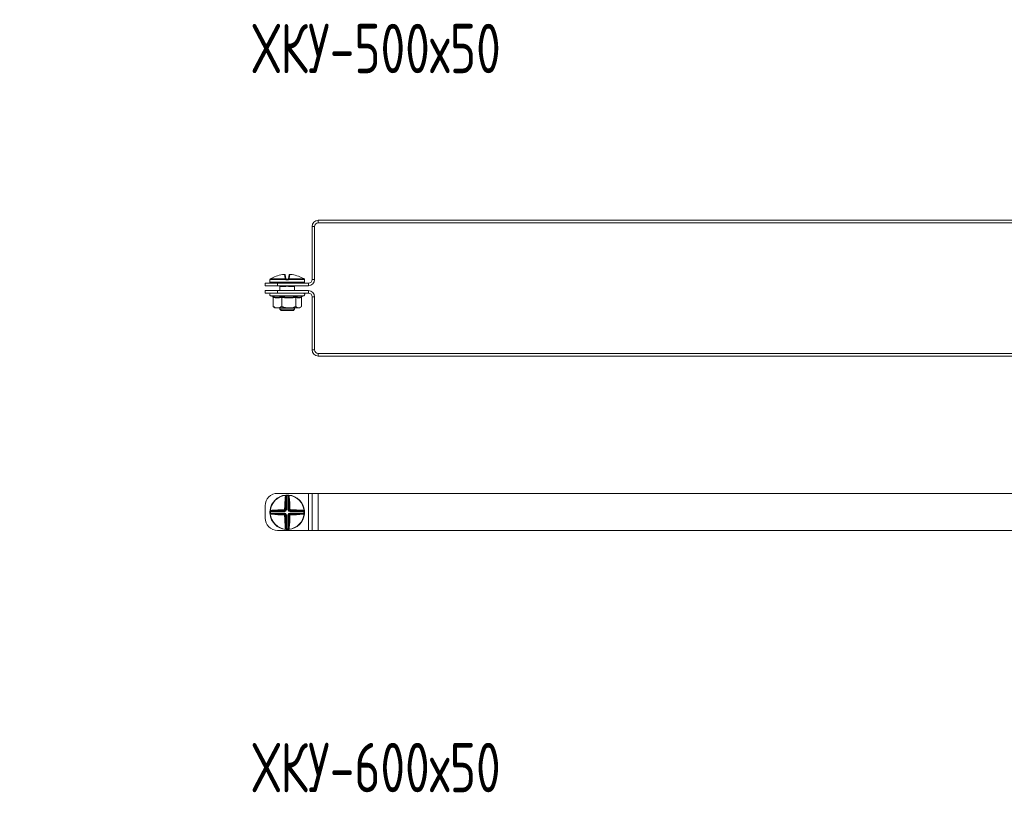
# Model space of a CAD drawing. Header units: millimetres. Extents: x -3 to 1620, y -915 to 295.
# Tile 10 of 11: x 823 to 1221, y -411 to -93. Entities that reach past the tile are written whole.
import ezdxf

# ---------------------------------------------------------------- set-up
doc = ezdxf.new("R2010")
doc.units = ezdxf.units.MM
doc.styles.add('SLDTEXTSTYLE0', font='TXT', dxfattribs={"width": 0.7, "bigfont": 'bigfont'})

msp = doc.modelspace()

# ---------------------------------------------------------------- linework, layer by layer
at = {"color": 7, "linetype": 'Continuous', "lineweight": 15}
for p, q in [((943.49, -174.19), (943.49, -175.19)), ((943.49, -174.19), (1445.49, -174.19)), ((943.49, -175.19), (1445.49, -175.19)), ((941.99, -176.69), (940.99, -176.69)), ((940.99, -198.19), (940.99, -176.69)), ((941.99, -198.19), (941.99, -176.69)), ((923.91, -198.28), (923.91, -199.28)), ((923.94, -198.13), (923.94, -198.14)), ((930.29, -198.17), (923.94, -198.17)), ((924.06, -197.95), (930.3, -197.95)), ((924.07, -197.95), (924.06, -197.95)), ((930.11, -197.64), (929.85, -196.13)), ((930.12, -196.34), (930.38, -197.82)), ((931.21, -198.28), (930.61, -198.28)), ((930.62, -198.03), (931.2, -198.03)), ((931.45, -197.82), (931.71, -196.34)), ((931.53, -197.95), (937.76, -197.95)), ((937.88, -198.17), (931.54, -198.17)), ((931.98, -196.13), (931.71, -197.64)), ((937.76, -197.95), (937.76, -197.95)), ((937.91, -199.28), (937.91, -198.28)), ((940.99, -198.19), (941.99, -198.19)), ((921.99, -200.69), (921.99, -199.69)), ((921.99, -199.69), (926.99, -199.69)), ((926.99, -200.69), (921.99, -200.69)), ((921.99, -203.69), (921.99, -202.69)), ((921.99, -202.69), (926.99, -202.69)), ((937.66, -199.53), (924.16, -199.53)), ((926.99, -199.69), (926.99, -200.69)), ((926.99, -199.69), (939.49, -199.69)), ((926.99, -200.69), (939.49, -200.69)), ((926.99, -202.69), (926.99, -203.69)), ((939.49, -202.69), (926.99, -202.69)), ((927.91, -200.88), (927.91, -202.69)), ((927.96, -199.69), (927.96, -199.53)), ((929.88, -200.98), (928.1, -200.98)), ((929.1, -200.73), (928.21, -200.73)), ((933.73, -200.98), (931.95, -200.98)), ((933.61, -200.73), (932.72, -200.73)), ((933.87, -199.69), (933.87, -199.53)), ((933.91, -202.69), (933.91, -200.88)), ((939.49, -200.69), (939.49, -199.69)), ((939.49, -203.69), (939.49, -202.69)), ((926.99, -203.69), (921.99, -203.69)), ((924.19, -204.79), (924.99, -205.08)), ((925.18, -205.41), (925.18, -209.09)), ((939.49, -203.69), (926.99, -203.69)), ((928.66, -205.41), (928.66, -209.09)), ((934.39, -205.41), (934.39, -209.09)), ((936.61, -205.16), (937.64, -204.79)), ((936.64, -205.41), (936.64, -209.09)), ((941.99, -205.19), (940.99, -205.19)), ((940.99, -226.69), (940.99, -205.19)), ((941.99, -226.69), (941.99, -205.19)), ((925.48, -209.36), (925.91, -209.69)), ((925.91, -209.69), (926.92, -209.69)), ((926.92, -209.69), (931.52, -209.69)), ((927.91, -209.69), (927.91, -210.23)), ((927.91, -210.23), (928.41, -210.73)), ((927.91, -210.23), (933.91, -210.23)), ((933.41, -210.73), (928.41, -210.73)), ((931.52, -209.69), (935.52, -209.69)), ((933.41, -210.73), (933.91, -210.23)), ((933.91, -210.23), (933.91, -209.69)), ((935.52, -209.69), (935.91, -209.69)), ((935.91, -209.69), (936.34, -209.36)), ((940.99, -226.69), (941.99, -226.69)), ((943.49, -228.19), (943.49, -229.19)), ((1445.49, -228.19), (943.49, -228.19)), ((1445.49, -229.19), (943.49, -229.19)), ((926.99, -284.81), (939.49, -284.81)), ((930.29, -285.51), (930.3, -285.63)), ((930.38, -291.45), (930.38, -286.31)), ((930.61, -285.49), (930.62, -285.74)), ((930.62, -285.74), (930.62, -291.45)), ((931.21, -285.49), (931.2, -285.74)), ((931.2, -291.45), (931.2, -285.74)), ((931.45, -286.31), (931.45, -291.45)), ((931.54, -285.51), (931.53, -285.63)), ((939.49, -299.81), (939.49, -284.81)), ((939.49, -284.81), (940.99, -284.81)), ((940.99, -299.81), (940.99, -284.81)), ((940.99, -284.81), (943.49, -284.81)), ((943.49, -299.81), (943.49, -284.81)), ((943.49, -284.81), (1445.49, -284.81)), ((921.99, -294.81), (921.99, -289.81)), ((924.17, -292.19), (923.92, -292.18)), ((924.17, -292.77), (923.92, -292.78)), ((923.94, -291.86), (924.06, -291.87)), ((923.94, -293.11), (924.06, -293.1)), ((929.88, -292.19), (924.17, -292.19)), ((924.17, -292.77), (929.88, -292.77)), ((924.74, -291.95), (929.88, -291.95)), ((929.88, -293.02), (924.74, -293.02)), ((929.88, -291.95), (929.62, -291.68)), ((929.62, -293.28), (929.88, -293.02)), ((929.88, -291.95), (929.88, -292.19)), ((929.88, -293.02), (929.88, -292.77)), ((930.12, -291.19), (930.38, -291.45)), ((930.38, -293.51), (930.12, -293.77)), ((930.38, -291.45), (930.62, -291.45)), ((930.38, -298.66), (930.38, -293.51)), ((930.38, -293.51), (930.62, -293.51)), ((930.62, -293.51), (930.62, -299.23)), ((931.45, -291.45), (931.2, -291.45)), ((931.2, -293.51), (931.45, -293.51)), ((931.2, -299.23), (931.2, -293.51)), ((931.45, -291.45), (931.71, -291.19)), ((931.71, -293.77), (931.45, -293.51)), ((931.45, -293.51), (931.45, -298.66)), ((932.2, -291.68), (931.94, -291.95)), ((931.94, -291.95), (937.09, -291.95)), ((931.94, -291.95), (931.94, -292.19)), ((937.66, -292.19), (931.94, -292.19)), ((931.94, -292.77), (931.94, -293.02)), ((931.94, -292.77), (937.66, -292.77)), ((931.94, -293.02), (932.2, -293.28)), ((937.09, -293.02), (931.94, -293.02)), ((937.91, -292.18), (937.66, -292.19)), ((937.91, -292.78), (937.66, -292.77)), ((937.88, -291.86), (937.76, -291.87)), ((937.88, -293.11), (937.76, -293.1)), ((926.99, -299.81), (939.49, -299.81)), ((930.29, -299.45), (930.3, -299.33)), ((930.62, -299.23), (930.61, -299.48)), ((931.2, -299.23), (931.21, -299.48)), ((931.54, -299.45), (931.53, -299.33)), ((939.49, -299.81), (940.99, -299.81)), ((940.99, -299.81), (943.49, -299.81)), ((943.49, -299.81), (1445.49, -299.81))]:
    msp.add_line(p, q, dxfattribs=at)
at = {"color": 8, "linetype": 'Continuous', "lineweight": 15}
for p, q in [((923.92, -198.28), (923.91, -198.28)), ((923.91, -199.28), (937.91, -199.28)), ((923.94, -198.17), (923.94, -198.14)), ((937.88, -198.14), (937.88, -198.17)), ((937.91, -198.28), (937.91, -198.28)), ((928.14, -200.74), (928, -200.77)), ((928.21, -200.73), (928.21, -200.69)), ((929.1, -200.73), (929.1, -200.69)), ((932.72, -200.73), (932.72, -200.69)), ((933.61, -200.73), (933.61, -200.69)), ((937.64, -204.79), (924.19, -204.79))]:
    msp.add_line(p, q, dxfattribs=at)
at = {"color": 8, "linetype": 'Continuous', "lineweight": 15, "flags": 128}
for points in [[(923.93, -198.2), (923.92, -198.23), (923.92, -198.28)], [(937.91, -198.28), (937.9, -198.23), (937.89, -198.19)]]:
    msp.add_lwpolyline(points, dxfattribs=at)
at = {"color": 7, "linetype": 'Continuous', "lineweight": 15, "flags": 128}
for points in [[(930.29, -285.51), (930.32, -285.51), (930.35, -285.53), (930.38, -285.55), (930.41, -285.58), (930.43, -285.62), (930.45, -285.66), (930.46, -285.71), (930.47, -285.76)], [(931.36, -285.76), (931.37, -285.71), (931.38, -285.66), (931.4, -285.62), (931.42, -285.58), (931.45, -285.55), (931.47, -285.53), (931.51, -285.51), (931.54, -285.51)], [(924.19, -292.04), (924.14, -292.03), (924.09, -292.02), (924.05, -292), (924.01, -291.98), (923.98, -291.95), (923.96, -291.92), (923.94, -291.89), (923.94, -291.86)], [(923.94, -293.11), (923.94, -293.08), (923.96, -293.04), (923.98, -293.01), (924.01, -292.99), (924.05, -292.97), (924.09, -292.95), (924.14, -292.94), (924.19, -292.93)], [(937.88, -291.86), (937.88, -291.89), (937.87, -291.92), (937.85, -291.95), (937.82, -291.98), (937.78, -292), (937.73, -292.02), (937.69, -292.03), (937.64, -292.04)], [(937.64, -292.93), (937.69, -292.94), (937.73, -292.95), (937.78, -292.97), (937.82, -292.99), (937.85, -293.01), (937.87, -293.04), (937.88, -293.08), (937.88, -293.11)], [(930.47, -299.21), (930.46, -299.26), (930.45, -299.3), (930.43, -299.35), (930.41, -299.39), (930.38, -299.42), (930.35, -299.44), (930.32, -299.45), (930.29, -299.45)], [(931.54, -299.45), (931.51, -299.45), (931.47, -299.44), (931.45, -299.42), (931.42, -299.39), (931.4, -299.35), (931.38, -299.3), (931.37, -299.26), (931.36, -299.21)]]:
    msp.add_lwpolyline(points, dxfattribs=at)
at = {"color": 7, "linetype": 'Continuous', "lineweight": 15}
for centre, radius, start, end in [((943.49, -176.69), 2.5, 90, 180), ((943.49, -176.69), 1.5, 90, 180), ((924.16, -198.28), 0.25, 155.8256, 180), ((924.16, -199.28), 0.25, 180, 270), ((924.19, -198.17), 0.25, 119.5448, 173.6267), ((924.19, -198.17), 0.25, 121.4361, 180.0408), ((930.9, -209.41), 13.34, 95.6166, 118.1057), ((929.87, -196.38), 0.249, 10.1256, 94.8135), ((930.15, -197.87), 0.233, 13.4875, 98.5562), ((931.98, -198.14), 1.69, 173.4928, 180.7494), ((931.09, -198.72), 0.978, 129.6677, 145.2136), ((930.36, -198.11), 0.172, 54.2052, 113.0531), ((932.07, -198.21), 1.46, 172.6321, 182.4439), ((929.75, -198.21), 1.46, 357.5561, 7.3679), ((931.46, -198.11), 0.172, 66.9469, 125.7948), ((930.73, -198.72), 0.978, 34.7864, 50.3323), ((931.68, -197.87), 0.233, 81.4438, 166.5125), ((929.85, -198.14), 1.69, 359.2506, 6.5072), ((931.96, -196.38), 0.249, 85.1865, 169.8744), ((930.92, -209.41), 13.34, 61.8943, 84.3834), ((937.66, -199.28), 0.25, 270, 0), ((937.64, -198.17), 0.25, 6.3733, 60.4552), ((937.63, -198.17), 0.25, 359.9592, 58.5639), ((937.66, -198.28), 0.25, 0, 25.4195), ((939.49, -198.19), 1.5, 270, 0), ((939.49, -198.19), 2.5, 270, 0), ((927.25, -199.78), 0.25, 20, 90), ((927.84, -200.97), 0.255, 359.4837, 53.1431), ((928.21, -200.23), 0.5, 248.2779, 270), ((929.38, -200.96), 0.492, 358.0268, 22.6031), ((932.44, -200.96), 0.492, 157.3969, 181.9732), ((933.61, -200.23), 0.5, 270, 291.7221), ((933.98, -200.97), 0.255, 126.8569, 180.5163), ((934.57, -199.78), 0.25, 90, 160), ((939.49, -205.19), 2.5, 0, 90), ((924.38, -204.26), 0.567, 90, 250), ((937.45, -204.26), 0.567, 290, 90), ((939.49, -205.19), 1.5, 0, 90), ((943.49, -226.69), 2.5, 180, 270), ((943.49, -226.69), 1.5, 180, 270), ((926.99, -289.81), 5, 90, 180), ((930.91, -292.48), 7, 95.1288, 174.8712), ((930.91, -292.48), 6.88, 95.1288, 174.8712), ((995.67, -292.19), 65.83, 174.7706, 179.1113), ((930.14, -286.48), 0.293, 36.1898, 94.9248), ((994.69, -292.19), 64.59, 174.7706, 179.1113), ((930.05, -286.13), 0.561, 41.5527, 63.3516), ((930.91, -292.48), 7, 87.5357, 92.4643), ((930.91, -292.48), 6.75, 87.5357, 92.4643), ((931.78, -286.13), 0.561, 116.6484, 138.4473), ((931.69, -286.48), 0.293, 85.0752, 143.8102), ((867.13, -292.19), 64.59, 0.8887, 5.2294), ((930.91, -292.48), 6.88, 5.1288, 84.8712), ((930.91, -292.48), 7, 5.1288, 84.8712), ((866.16, -292.19), 65.83, 0.8887, 5.2294), ((929.89, -292.17), 1.01, 77.0528, 92.3028), ((931.94, -292.17), 1.01, 87.6972, 102.9472), ((926.99, -294.81), 5, 180, 270), ((930.91, -292.48), 7, 177.5357, 182.4643), ((930.91, -292.48), 7, 185.1288, 264.8712), ((924.56, -291.62), 0.561, 206.6484, 228.4473), ((924.56, -293.35), 0.561, 131.5527, 153.3516), ((930.91, -292.48), 6.88, 185.1288, 264.8712), ((930.91, -292.48), 6.75, 177.5357, 182.4643), ((930.62, -357.24), 65.83, 90.8887, 95.2294), ((924.91, -291.71), 0.293, 175.0752, 233.8102), ((924.91, -293.25), 0.293, 126.1898, 184.9248), ((930.62, -227.73), 65.83, 264.7706, 269.1113), ((930.62, -356.26), 64.59, 90.8887, 95.2294), ((930.62, -228.7), 64.59, 264.7706, 269.1113), ((930.6, -291.46), 1.01, 177.6972, 192.9472), ((930.6, -293.51), 1.01, 167.0528, 182.3028), ((929.89, -292.79), 1.01, 267.6972, 282.9472), ((995.67, -292.78), 65.83, 180.8887, 185.2294), ((994.69, -292.77), 64.59, 180.8887, 185.2294), ((867.13, -292.77), 64.59, 354.7706, 359.1113), ((930.91, -292.48), 6.88, 275.1288, 354.8712), ((930.91, -292.48), 7, 275.1288, 354.8712), ((931.94, -292.79), 1.01, 257.0528, 272.3028), ((866.16, -292.78), 65.83, 354.7706, 359.1113), ((931.22, -291.46), 1.01, 347.0528, 2.3028), ((931.2, -356.26), 64.59, 84.7706, 89.1113), ((931.2, -228.7), 64.59, 270.8887, 275.2294), ((931.22, -293.51), 1.01, 357.6972, 12.9472), ((931.21, -357.24), 65.83, 84.7706, 89.1113), ((931.21, -227.73), 65.83, 270.8887, 275.2294), ((936.91, -291.71), 0.293, 306.1898, 4.9248), ((936.91, -293.25), 0.293, 355.0752, 53.8102), ((937.26, -291.62), 0.561, 311.5527, 333.3516), ((937.26, -293.35), 0.561, 26.6484, 48.4473), ((930.91, -292.48), 6.75, 357.5357, 2.4643), ((930.91, -292.48), 7, 357.5357, 2.4643), ((930.14, -298.48), 0.293, 265.0752, 323.8102), ((931.69, -298.48), 0.293, 216.1898, 274.9248), ((930.05, -298.83), 0.561, 296.6484, 318.4473), ((930.91, -292.48), 7, 267.5357, 272.4643), ((930.91, -292.48), 6.75, 267.5357, 272.4643), ((931.78, -298.83), 0.561, 221.5527, 243.3516)]:
    msp.add_arc(centre, radius, start, end, dxfattribs=at)
at = {"color": 8, "linetype": 'Continuous', "lineweight": 15}
for centre, radius, start, end in [((928.23, -200.36), 0.47, 224.3428, 240.1833), ((928.67, -200.19), 1.31, 333.6544, 337.4682), ((933.16, -200.19), 1.31, 202.5318, 206.3456), ((933.6, -200.36), 0.47, 299.8167, 315.6572)]:
    msp.add_arc(centre, radius, start, end, dxfattribs=at)
at = {"color": 7, "linetype": 'Continuous', "lineweight": 15}
for centre, major_axis, ratio, start_param, end_param in [((928.05, -199.78), (0.564, -0.091), 0.124069, 1.757057, 3.210607), ((933.78, -199.78), (0.564, 0.091), 0.124069, 6.214171, 7.667721), ((929.86, -291.43), (0.375, -0.375), 0.942694, 5.512866, 7.053504), ((929.86, -291.43), (0.547, -0.547), 0.970288, 5.512866, 7.053504), ((929.86, -293.53), (0.547, 0.547), 0.970288, 5.512866, 7.053504), ((929.86, -293.53), (0.375, 0.375), 0.942694, 5.512866, 7.053504), ((931.96, -291.43), (-0.547, -0.547), 0.970288, 5.512866, 7.053504), ((931.96, -293.53), (-0.547, 0.547), 0.970288, 5.512866, 7.053504), ((931.96, -291.43), (0.375, 0.375), 0.942694, 2.371274, 3.911912), ((931.96, -293.53), (0.375, -0.375), 0.942694, 2.371274, 3.911912)]:
    msp.add_ellipse(centre, major_axis=major_axis, ratio=ratio, start_param=start_param, end_param=end_param, dxfattribs=at)
for points, knots in [([(923.94, -198.17), (923.94, -198.17), (923.94, -198.2), (923.93, -198.26), (923.92, -198.27), (923.92, -198.28)], [0, 0, 0, 0, 0.003073, 0.499692, 1, 1, 1, 1]), ([(923.94, -198.13), (923.94, -198.15), (923.94, -198.18), (923.93, -198.2), (923.93, -198.21), (923.93, -198.2), (923.93, -198.2)], [0, 0, 0, 0, 0.3538229, 0.6933776, 0.9382534, 1, 1, 1, 1]), ([(924.62, -197.64), (924.47, -197.73), (924.27, -197.83), (924.1, -197.93), (924.06, -197.95)], [0, 0, 0, 0, 0.770897, 1, 1, 1, 1]), ([(930.11, -196.33), (930.11, -196.32), (930.11, -196.29), (930.07, -196.23), (930.03, -196.18), (929.97, -196.15), (929.93, -196.13), (929.88, -196.13), (929.82, -196.12), (929.73, -196.12), (929.64, -196.13), (929.59, -196.13), (929.58, -196.14)], [0, 0, 0, 0, 0.037598, 0.157267, 0.255933, 0.342451, 0.42026, 0.495889, 0.600986, 0.800286, 0.962126, 1, 1, 1, 1]), ([(929.85, -196.13), (929.85, -196.13), (929.84, -196.13), (929.79, -196.12), (929.73, -196.12), (929.66, -196.13), (929.61, -196.13), (929.6, -196.13)], [0, 0, 0, 0, 0.218399, 0.436827, 0.654626, 0.872181, 1, 1, 1, 1]), ([(930.3, -197.95), (930.27, -197.93), (930.17, -197.83), (930.14, -197.73), (930.11, -197.64)], [0, 0, 0, 0, 0.229103, 1, 1, 1, 1]), ([(930.61, -198.28), (930.55, -198.27), (930.44, -198.26), (930.33, -198.2), (930.29, -198.17), (930.29, -198.17)], [0, 0, 0, 0, 0.500308, 0.996927, 1, 1, 1, 1]), ([(930.38, -197.82), (930.39, -197.86), (930.4, -197.91), (930.45, -197.96), (930.47, -197.97)], [0, 0, 0, 0, 0.781937, 1, 1, 1, 1]), ([(930.47, -197.97), (930.47, -197.97), (930.49, -197.99), (930.54, -198.02), (930.59, -198.02), (930.62, -198.03)], [0, 0, 0, 0, 0.003106, 0.502169, 1, 1, 1, 1]), ([(931.2, -198.03), (931.23, -198.02), (931.29, -198.02), (931.34, -197.99), (931.36, -197.97)], [0, 0, 0, 0, 0.497853, 1, 1, 1, 1]), ([(931.54, -198.17), (931.54, -198.17), (931.49, -198.2), (931.39, -198.26), (931.27, -198.27), (931.21, -198.28)], [0, 0, 0, 0, 0.0030731, 0.4996924, 1, 1, 1, 1]), ([(931.36, -197.97), (931.37, -197.96), (931.43, -197.91), (931.44, -197.86), (931.45, -197.82)], [0, 0, 0, 0, 0.218063, 1, 1, 1, 1]), ([(931.71, -197.64), (931.69, -197.73), (931.66, -197.83), (931.55, -197.93), (931.53, -197.95)], [0, 0, 0, 0, 0.770897, 1, 1, 1, 1]), ([(932.22, -196.13), (932.2, -196.13), (932.15, -196.13), (932.06, -196.12), (931.98, -196.12), (931.91, -196.13), (931.85, -196.15), (931.79, -196.19), (931.74, -196.25), (931.71, -196.31), (931.71, -196.34), (931.71, -196.34)], [0, 0, 0, 0, 0.066923, 0.2381, 0.430282, 0.538321, 0.635628, 0.739505, 0.862235, 0.996759, 1, 1, 1, 1]), ([(932.23, -196.13), (932.2, -196.13), (932.14, -196.13), (932.07, -196.12), (932.01, -196.12), (931.98, -196.13), (931.98, -196.13), (931.98, -196.13)], [0, 0, 0, 0, 0.218399, 0.436827, 0.654626, 0.872181, 1, 1, 1, 1]), ([(937.76, -197.95), (937.73, -197.93), (937.55, -197.83), (937.36, -197.73), (937.21, -197.64)], [0, 0, 0, 0, 0.229103, 1, 1, 1, 1]), ([(937.89, -198.2), (937.89, -198.2), (937.89, -198.2), (937.89, -198.19), (937.89, -198.17), (937.88, -198.14), (937.88, -198.13)], [0, 0, 0, 0, 0.043748, 0.31887, 0.763688, 1, 1, 1, 1]), ([(937.91, -198.28), (937.9, -198.27), (937.9, -198.26), (937.89, -198.2), (937.88, -198.17), (937.88, -198.17)], [0, 0, 0, 0, 0.500308, 0.996927, 1, 1, 1, 1]), ([(937.89, -198.19), (937.89, -198.19), (937.89, -198.2), (937.89, -198.2), (937.89, -198.2)], [0, 0, 0, 0, 0.320512, 1, 1, 1, 1]), ([(927.89, -200.76), (927.89, -200.77), (927.9, -200.78), (927.91, -200.82), (927.91, -200.86), (927.91, -200.88)], [0, 0, 0, 0, 0.158666, 0.479813, 1, 1, 1, 1]), ([(928, -200.77), (927.96, -200.77), (927.89, -200.77), (927.89, -200.77), (927.89, -200.76)], [0, 0, 0, 0, 0.457505, 1, 1, 1, 1]), ([(929.84, -200.77), (929.68, -200.75), (929.43, -200.73), (929.19, -200.73), (929.1, -200.73)], [0, 0, 0, 0, 0.651428, 1, 1, 1, 1]), ([(931.99, -200.77), (931.82, -200.77), (931.39, -200.77), (930.66, -200.75), (930.12, -200.76), (929.84, -200.77)], [0, 0, 0, 0, 0.232421, 0.610897, 1, 1, 1, 1]), ([(931.95, -200.98), (931.89, -200.97), (931.77, -200.97), (931.57, -200.95), (931.35, -200.91), (931.13, -200.88), (930.9, -200.87), (930.68, -200.89), (930.43, -200.92), (930.16, -200.96), (929.97, -200.97), (929.88, -200.98)], [0, 0, 0, 0, 0.084982, 0.188194, 0.292085, 0.397364, 0.503648, 0.610192, 0.717991, 0.85811, 1, 1, 1, 1]), ([(932.72, -200.73), (932.7, -200.73), (932.46, -200.73), (932.21, -200.75), (931.99, -200.77)], [0, 0, 0, 0, 0.099322, 1, 1, 1, 1]), ([(933.93, -200.76), (933.94, -200.76), (933.95, -200.75), (933.88, -200.76), (933.83, -200.77)], [0, 0, 0, 0, 0.212461, 1, 1, 1, 1]), ([(933.91, -200.88), (933.91, -200.87), (933.91, -200.85), (933.92, -200.82), (933.93, -200.79), (933.94, -200.77), (933.94, -200.76)], [0, 0, 0, 0, 0.07665, 0.483704, 0.810958, 1, 1, 1, 1]), ([(933.97, -200.72), (933.96, -200.72), (933.96, -200.73), (933.96, -200.73), (933.96, -200.73), (933.97, -200.72), (933.96, -200.72), (933.96, -200.73)], [0, 0, 0, 0, 0.0108457, 0.0382278, 0.0656463, 0.4245202, 1, 1, 1, 1]), ([(924.89, -205.03), (925.04, -205.07), (925.47, -205.2), (926.2, -205.33), (927.03, -205.35), (927.81, -205.24), (928.3, -205.1), (928.54, -205.03)], [0, 0, 0, 0, 0.117987, 0.354133, 0.592326, 0.795595, 1, 1, 1, 1]), ([(925.18, -205.41), (925.18, -205.37), (925.17, -205.29), (925.11, -205.18), (925.01, -205.09), (924.94, -205.05), (924.89, -205.03), (924.89, -205.03)], [0, 0, 0, 0, 0.236184, 0.471397, 0.732465, 0.992086, 1, 1, 1, 1]), ([(928.66, -205.41), (928.38, -205.48), (927.81, -205.62), (926.94, -205.69), (926.06, -205.63), (925.48, -205.48), (925.18, -205.41)], [0, 0, 0, 0, 0.245251, 0.49213, 0.745021, 1, 1, 1, 1]), ([(928.54, -205.03), (928.78, -205.07), (929.48, -205.2), (930.67, -205.33), (932.04, -205.35), (933.34, -205.24), (934.16, -205.1), (934.57, -205.03)], [0, 0, 0, 0, 0.117987, 0.354133, 0.592326, 0.795595, 1, 1, 1, 1]), ([(928.66, -205.41), (928.66, -205.37), (928.65, -205.29), (928.63, -205.18), (928.59, -205.09), (928.56, -205.05), (928.55, -205.03), (928.54, -205.03)], [0, 0, 0, 0, 0.2361835, 0.4713974, 0.7324647, 0.992086, 1, 1, 1, 1]), ([(934.39, -205.41), (933.92, -205.48), (932.99, -205.62), (931.56, -205.69), (930.11, -205.63), (929.14, -205.48), (928.66, -205.41)], [0, 0, 0, 0, 0.2452513, 0.4921305, 0.7450212, 1, 1, 1, 1]), ([(934.57, -205.03), (934.56, -205.03), (934.54, -205.05), (934.49, -205.09), (934.44, -205.18), (934.4, -205.29), (934.39, -205.37), (934.39, -205.41)], [0, 0, 0, 0, 0.007914, 0.267535, 0.528603, 0.763816, 1, 1, 1, 1]), ([(936.64, -205.41), (936.46, -205.48), (936.09, -205.62), (935.53, -205.69), (934.96, -205.63), (934.58, -205.48), (934.39, -205.41)], [0, 0, 0, 0, 0.2452513, 0.4921305, 0.7450212, 1, 1, 1, 1]), ([(936.83, -205.08), (936.83, -205.09), (936.78, -205.11), (936.72, -205.18), (936.66, -205.29), (936.65, -205.37), (936.64, -205.41)], [0, 0, 0, 0, 0.055746, 0.3923, 0.695525, 1, 1, 1, 1]), ([(925.18, -209.09), (925.43, -209.24), (925.93, -209.53), (926.53, -209.68), (926.86, -209.69), (926.92, -209.69)], [0, 0, 0, 0, 0.442922, 0.896343, 1, 1, 1, 1]), ([(925.18, -209.09), (925.28, -209.19), (925.38, -209.29), (925.48, -209.36), (925.49, -209.36)], [0, 0, 0, 0, 0.929205, 1, 1, 1, 1]), ([(926.92, -209.69), (927.16, -209.67), (927.63, -209.63), (928.21, -209.37), (928.55, -209.16), (928.66, -209.09)], [0, 0, 0, 0, 0.39547, 0.801975, 1, 1, 1, 1]), ([(928.66, -209.09), (929.07, -209.24), (929.9, -209.53), (930.88, -209.68), (931.42, -209.69), (931.52, -209.69)], [0, 0, 0, 0, 0.442922, 0.896343, 1, 1, 1, 1]), ([(931.52, -209.69), (931.91, -209.67), (932.7, -209.63), (933.65, -209.37), (934.21, -209.16), (934.39, -209.09)], [0, 0, 0, 0, 0.39547, 0.801975, 1, 1, 1, 1]), ([(934.39, -209.09), (934.48, -209.18), (934.71, -209.39), (935.09, -209.63), (935.37, -209.67), (935.52, -209.69)], [0, 0, 0, 0, 0.2627068, 0.6274922, 1, 1, 1, 1]), ([(935.52, -209.69), (935.57, -209.69), (935.79, -209.68), (936.16, -209.52), (936.47, -209.26), (936.63, -209.1), (936.64, -209.09)], [0, 0, 0, 0, 0.148154, 0.552, 0.965648, 1, 1, 1, 1]), ([(930.11, -286.19), (930.14, -286.04), (930.17, -285.84), (930.27, -285.67), (930.3, -285.63)], [0, 0, 0, 0, 0.7708973, 1, 1, 1, 1]), ([(930.29, -285.51), (930.29, -285.51), (930.33, -285.51), (930.44, -285.5), (930.55, -285.49), (930.61, -285.49)], [0, 0, 0, 0, 0.0030731, 0.4996924, 1, 1, 1, 1]), ([(930.47, -285.76), (930.45, -285.8), (930.4, -285.98), (930.39, -286.16), (930.38, -286.31)], [0, 0, 0, 0, 0.218063, 1, 1, 1, 1]), ([(930.62, -285.74), (930.59, -285.74), (930.54, -285.75), (930.49, -285.76), (930.47, -285.76)], [0, 0, 0, 0, 0.497853, 1, 1, 1, 1]), ([(931.36, -285.76), (931.36, -285.76), (931.34, -285.76), (931.29, -285.75), (931.23, -285.74), (931.2, -285.74)], [0, 0, 0, 0, 0.003106, 0.502169, 1, 1, 1, 1]), ([(931.21, -285.49), (931.27, -285.49), (931.39, -285.5), (931.49, -285.51), (931.54, -285.51), (931.54, -285.51)], [0, 0, 0, 0, 0.5003076, 0.9969269, 1, 1, 1, 1]), ([(931.45, -286.31), (931.44, -286.16), (931.43, -285.98), (931.37, -285.8), (931.36, -285.76)], [0, 0, 0, 0, 0.781937, 1, 1, 1, 1]), ([(931.53, -285.63), (931.55, -285.67), (931.66, -285.84), (931.69, -286.04), (931.71, -286.19)], [0, 0, 0, 0, 0.229103, 1, 1, 1, 1]), ([(929.6, -291.42), (929.63, -291.42), (929.68, -291.41), (929.76, -291.36), (929.82, -291.3), (929.84, -291.23), (929.85, -291.18), (929.85, -291.17)], [0, 0, 0, 0, 0.2183992, 0.436827, 0.6546258, 0.8721812, 1, 1, 1, 1]), ([(931.98, -291.17), (931.98, -291.2), (931.99, -291.25), (932.03, -291.33), (932.1, -291.39), (932.17, -291.41), (932.21, -291.42), (932.23, -291.42)], [0, 0, 0, 0, 0.218399, 0.436827, 0.654626, 0.872181, 1, 1, 1, 1]), ([(923.92, -292.18), (923.92, -292.12), (923.93, -292.01), (923.94, -291.9), (923.94, -291.86), (923.94, -291.86)], [0, 0, 0, 0, 0.500308, 0.996927, 1, 1, 1, 1]), ([(923.94, -293.11), (923.94, -293.11), (923.94, -293.06), (923.93, -292.96), (923.92, -292.84), (923.92, -292.78)], [0, 0, 0, 0, 0.003073, 0.499692, 1, 1, 1, 1]), ([(924.06, -291.87), (924.1, -291.84), (924.27, -291.74), (924.47, -291.71), (924.62, -291.68)], [0, 0, 0, 0, 0.229103, 1, 1, 1, 1]), ([(924.62, -293.28), (924.47, -293.26), (924.27, -293.23), (924.1, -293.12), (924.06, -293.1)], [0, 0, 0, 0, 0.770897, 1, 1, 1, 1]), ([(924.19, -292.04), (924.19, -292.04), (924.19, -292.06), (924.18, -292.11), (924.17, -292.16), (924.17, -292.19)], [0, 0, 0, 0, 0.003106, 0.502169, 1, 1, 1, 1]), ([(924.17, -292.77), (924.17, -292.8), (924.18, -292.86), (924.19, -292.91), (924.19, -292.93)], [0, 0, 0, 0, 0.497853, 1, 1, 1, 1]), ([(924.74, -291.95), (924.59, -291.96), (924.41, -291.97), (924.23, -292.02), (924.19, -292.04)], [0, 0, 0, 0, 0.781937, 1, 1, 1, 1]), ([(924.19, -292.93), (924.23, -292.94), (924.41, -293), (924.59, -293.01), (924.74, -293.02)], [0, 0, 0, 0, 0.218063, 1, 1, 1, 1]), ([(929.85, -293.8), (929.85, -293.77), (929.84, -293.71), (929.79, -293.64), (929.73, -293.58), (929.66, -293.55), (929.61, -293.55), (929.6, -293.55)], [0, 0, 0, 0, 0.218399, 0.436827, 0.654626, 0.872181, 1, 1, 1, 1]), ([(930.12, -291.19), (930.11, -291.22), (930.11, -291.31), (930.05, -291.45), (929.94, -291.58), (929.79, -291.66), (929.68, -291.68), (929.62, -291.68)], [0, 0, 0, 0, 0.127707, 0.345274, 0.563217, 0.781734, 1, 1, 1, 1]), ([(929.62, -293.28), (929.66, -293.28), (929.74, -293.29), (929.88, -293.35), (930.01, -293.46), (930.09, -293.61), (930.11, -293.72), (930.12, -293.77)], [0, 0, 0, 0, 0.1277068, 0.3452738, 0.5632172, 0.7817336, 1, 1, 1, 1]), ([(932.2, -291.68), (932.17, -291.68), (932.08, -291.67), (931.95, -291.62), (931.82, -291.51), (931.73, -291.36), (931.72, -291.25), (931.71, -291.19)], [0, 0, 0, 0, 0.127707, 0.345274, 0.563217, 0.781734, 1, 1, 1, 1]), ([(931.71, -293.77), (931.71, -293.74), (931.72, -293.65), (931.78, -293.52), (931.89, -293.39), (932.04, -293.3), (932.15, -293.29), (932.2, -293.28)], [0, 0, 0, 0, 0.127707, 0.345274, 0.563217, 0.781734, 1, 1, 1, 1]), ([(932.23, -293.55), (932.2, -293.55), (932.14, -293.56), (932.07, -293.6), (932.01, -293.67), (931.98, -293.74), (931.98, -293.78), (931.98, -293.8)], [0, 0, 0, 0, 0.218399, 0.436827, 0.654626, 0.872181, 1, 1, 1, 1]), ([(937.64, -292.04), (937.6, -292.02), (937.42, -291.97), (937.23, -291.96), (937.09, -291.95)], [0, 0, 0, 0, 0.218063, 1, 1, 1, 1]), ([(937.09, -293.02), (937.23, -293.01), (937.42, -293), (937.6, -292.94), (937.64, -292.93)], [0, 0, 0, 0, 0.7819366, 1, 1, 1, 1]), ([(937.21, -291.68), (937.36, -291.71), (937.55, -291.74), (937.73, -291.84), (937.76, -291.87)], [0, 0, 0, 0, 0.770897, 1, 1, 1, 1]), ([(937.76, -293.1), (937.73, -293.12), (937.55, -293.23), (937.36, -293.26), (937.21, -293.28)], [0, 0, 0, 0, 0.229103, 1, 1, 1, 1]), ([(937.66, -292.19), (937.65, -292.16), (937.65, -292.11), (937.64, -292.06), (937.64, -292.04)], [0, 0, 0, 0, 0.497853, 1, 1, 1, 1]), ([(937.64, -292.93), (937.64, -292.93), (937.64, -292.91), (937.65, -292.86), (937.65, -292.8), (937.66, -292.77)], [0, 0, 0, 0, 0.003106, 0.502169, 1, 1, 1, 1]), ([(937.88, -291.86), (937.88, -291.86), (937.89, -291.9), (937.9, -292.01), (937.9, -292.12), (937.91, -292.18)], [0, 0, 0, 0, 0.003073, 0.499692, 1, 1, 1, 1]), ([(937.91, -292.78), (937.9, -292.84), (937.9, -292.96), (937.89, -293.06), (937.88, -293.11), (937.88, -293.11)], [0, 0, 0, 0, 0.500308, 0.996927, 1, 1, 1, 1]), ([(930.3, -299.33), (930.27, -299.3), (930.17, -299.12), (930.14, -298.93), (930.11, -298.78)], [0, 0, 0, 0, 0.229103, 1, 1, 1, 1]), ([(930.38, -298.66), (930.39, -298.8), (930.4, -298.99), (930.45, -299.17), (930.47, -299.21)], [0, 0, 0, 0, 0.781937, 1, 1, 1, 1]), ([(931.36, -299.21), (931.37, -299.17), (931.43, -298.99), (931.44, -298.8), (931.45, -298.66)], [0, 0, 0, 0, 0.218063, 1, 1, 1, 1]), ([(931.71, -298.78), (931.69, -298.93), (931.66, -299.12), (931.55, -299.3), (931.53, -299.33)], [0, 0, 0, 0, 0.770897, 1, 1, 1, 1]), ([(930.61, -299.48), (930.55, -299.47), (930.44, -299.47), (930.33, -299.46), (930.29, -299.45), (930.29, -299.45)], [0, 0, 0, 0, 0.500308, 0.996927, 1, 1, 1, 1]), ([(930.47, -299.21), (930.47, -299.21), (930.49, -299.21), (930.54, -299.22), (930.59, -299.22), (930.62, -299.23)], [0, 0, 0, 0, 0.003106, 0.502169, 1, 1, 1, 1]), ([(931.2, -299.23), (931.23, -299.22), (931.29, -299.22), (931.34, -299.21), (931.36, -299.21)], [0, 0, 0, 0, 0.497853, 1, 1, 1, 1]), ([(931.54, -299.45), (931.54, -299.45), (931.49, -299.46), (931.39, -299.47), (931.27, -299.47), (931.21, -299.48)], [0, 0, 0, 0, 0.0030731, 0.4996924, 1, 1, 1, 1])]:
    msp.add_open_spline(points, degree=3, knots=knots, dxfattribs=at)
at = {"color": 8, "linetype": 'Continuous', "lineweight": 15}
for points, knots in [([(928.1, -200.98), (928.08, -200.97), (928.01, -200.97), (927.93, -200.91), (927.92, -200.89), (927.91, -200.88)], [0, 0, 0, 0, 0.170099, 0.584318, 1, 1, 1, 1]), ([(933.83, -200.77), (933.79, -200.75), (933.76, -200.74), (933.7, -200.73), (933.7, -200.73)], [0, 0, 0, 0, 0.967063, 1, 1, 1, 1]), ([(933.91, -200.88), (933.91, -200.88), (933.92, -200.86), (933.88, -200.93), (933.78, -200.96), (933.73, -200.98)], [0, 0, 0, 0, 0.007211, 0.436054, 1, 1, 1, 1]), ([(934.57, -205.03), (934.66, -205.07), (934.93, -205.2), (935.39, -205.33), (935.93, -205.34), (936.34, -205.27), (936.56, -205.18), (936.61, -205.16)], [0, 0, 0, 0, 0.1362481, 0.408941, 0.6839987, 0.9187273, 1, 1, 1, 1])]:
    msp.add_open_spline(points, degree=3, knots=knots, dxfattribs=at)

# ---------------------------------------------------------------- texts
at = {"color": 7, "linetype": 'Continuous', "lineweight": 0, "char_height": 20, "attachment_point": 1, "style": 'SLDTEXTSTYLE0'}
for s, insert in [('\\M+18456\\M+1844B\\M+18454-200\\M+1848750', (380.57, -94.6)), ('\\M+18456\\M+1844B\\M+18454-500\\M+1848750', (916.79, -94.6)), ('\\M+18456\\M+1844B\\M+18454-300\\M+1848750', (381.15, -385.88)), ('\\M+18456\\M+1844B\\M+18454-600\\M+1848750', (916.79, -385.88))]:
    msp.add_mtext(s, dxfattribs=dict(at, insert=insert))

doc.saveas('drawing.dxf')
